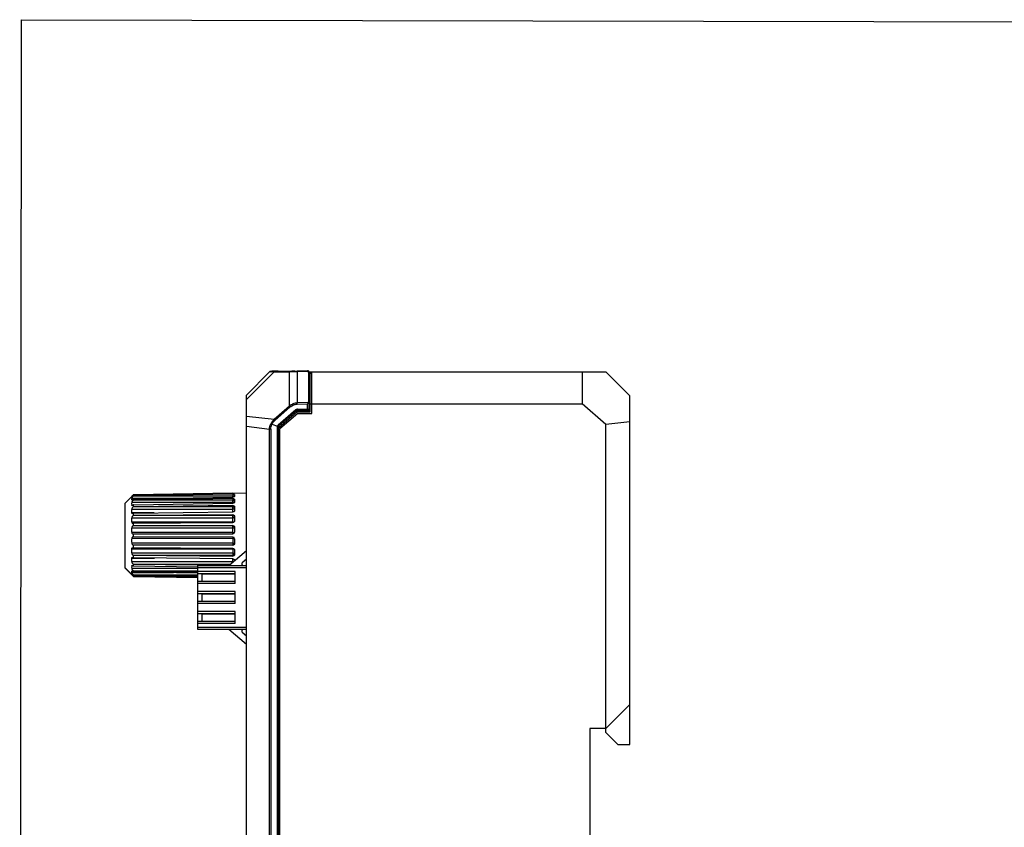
# Model space of a CAD drawing. Header units: millimetres. Extents: x -8 to 1187, y 463 to 992.
# Tile 2 of 13: x -8 to 115, y 600 to 701. Entities that reach past the tile are written whole.
import ezdxf

# ---------------------------------------------------------------- set-up
doc = ezdxf.new("R2010")
doc.units = ezdxf.units.MM
doc.header["$LTSCALE"] = 32.67
doc.layers.get('0').update_dxf_attribs({"linetype": 'CONTINUOUS'})
doc.layers.add('00_COMPONENTS', color=7, linetype='CONTINUOUS')

msp = doc.modelspace()

# ---------------------------------------------------------------- linework, layer by layer
msp.add_lwpolyline([(-8.144, 700.725), (375.839, 699.953), (375.598, 463.315), (-8.385, 464.087)], close=True)
at = {"layer": '00_COMPONENTS'}
for p, q in [((27.651, 656.83), (26.368, 656.789)), ((22.885, 656.68), (19.991, 653.787)), ((19.991, 653.218), (23.446, 656.672)), ((22.887, 656.681), (22.885, 656.68)), ((23.028, 656.745), (23.025, 656.745)), ((23.031, 656.745), (23.028, 656.745)), ((23.035, 656.745), (23.031, 656.745)), ((23.046, 656.746), (23.035, 656.745)), ((23.094, 656.748), (23.046, 656.746)), ((23.18, 656.752), (23.094, 656.748)), ((23.899, 656.783), (23.18, 656.752)), ((23.446, 656.672), (25.369, 656.675)), ((25.462, 656.75), (23.539, 656.747)), ((23.912, 656.783), (23.908, 656.783)), ((23.982, 656.782), (26.163, 656.785)), ((25.369, 652.397), (25.369, 656.675)), ((27.649, 656.742), (26.337, 656.702)), ((26.337, 656.702), (26.337, 652.794)), ((27.651, 656.807), (26.34, 656.766)), ((27.742, 656.744), (27.742, 652.837)), ((27.857, 656.694), (64.991, 656.694)), ((27.857, 651.757), (27.857, 656.63)), ((28.157, 656.494), (27.857, 656.494)), ((27.957, 651.694), (27.957, 656.494)), ((28.157, 651.494), (28.157, 656.694)), ((62.024, 656.694), (62.024, 652.694)), ((64.991, 656.694), (67.991, 653.694)), ((27.956, 654.552), (27.857, 654.553)), ((27.858, 654.66), (27.957, 654.659)), ((19.991, 529.667), (19.991, 653.787)), ((67.991, 610.068), (67.991, 653.694)), ((25.369, 652.397), (23.446, 650.708)), ((23.539, 650.602), (25.462, 652.291)), ((26.163, 651.936), (23.982, 650.019)), ((26.24, 651.848), (26.163, 651.936)), ((27.649, 652.834), (26.337, 652.794)), ((26.34, 652.648), (27.651, 652.688)), ((26.368, 652.014), (27.651, 652.014)), ((26.372, 651.898), (27.654, 651.898)), ((27.651, 652.014), (27.651, 652.688)), ((27.654, 651.895), (27.744, 651.895)), ((27.744, 651.895), (27.744, 651.898)), ((27.957, 652.694), (62.024, 652.694)), ((64.991, 650.087), (62.024, 652.694)), ((23.446, 650.708), (19.991, 651.122)), ((23.446, 650.708), (23.539, 650.602)), ((26.334, 651.694), (23.991, 649.634)), ((26.24, 651.848), (24.059, 649.932)), ((26.41, 651.494), (24.191, 649.544)), ((27.857, 651.757), (26.148, 651.768)), ((26.334, 651.694), (27.957, 651.694)), ((26.41, 651.494), (28.157, 651.494)), ((19.991, 649.878), (22.885, 649.531)), ((23.031, 649.532), (22.885, 649.531)), ((22.885, 534.065), (22.885, 649.531)), ((23.031, 649.532), (23.031, 534.065)), ((23.18, 650.123), (23.899, 649.901)), ((23.875, 533.815), (23.875, 649.782)), ((23.915, 649.782), (23.875, 649.782)), ((23.995, 650.004), (23.982, 650.019)), ((23.991, 649.782), (23.991, 533.815)), ((24.191, 595.194), (24.191, 649.544)), ((67.991, 650.451), (64.991, 650.087)), ((64.991, 611.57), (64.991, 650.087)), ((4.761, 640.224), (5.633, 641.097)), ((5.627, 641.057), (5.63, 641.053)), ((5.633, 641.097), (5.63, 641.094)), ((5.63, 641.094), (5.691, 641.094)), ((5.63, 640.907), (10.775, 640.907)), ((5.634, 641.098), (5.633, 641.097)), ((5.841, 641.302), (5.828, 641.289)), ((5.841, 641.302), (5.848, 641.308)), ((9.373, 641.302), (5.841, 641.302)), ((5.848, 641.24), (5.841, 641.234)), ((5.848, 641.164), (5.841, 641.157)), ((18.3, 641.157), (5.841, 641.157)), ((5.848, 640.826), (5.841, 640.82)), ((18.3, 641.526), (5.848, 641.308)), ((5.848, 641.24), (18.3, 641.457)), ((18.3, 641.371), (5.848, 641.164)), ((5.848, 641.164), (5.848, 641.24)), ((5.848, 640.826), (18.3, 641.03)), ((18.3, 640.834), (5.848, 640.653)), ((5.848, 640.653), (5.848, 640.826)), ((18.3, 641.526), (18.3, 641.457)), ((18.3, 641.371), (18.3, 641.157)), ((18.3, 641.03), (18.3, 641.157)), ((18.3, 640.834), (18.3, 640.647)), ((18.493, 641.532), (18.494, 641.532)), ((18.5, 641.532), (19.991, 641.558)), ((18.5, 641.532), (18.5, 641.49)), ((18.5, 641.322), (18.5, 641.114)), ((4.761, 640.224), (4.761, 632.194)), ((5.684, 640.703), (5.63, 640.703)), ((5.63, 640.373), (18.3, 640.373)), ((5.778, 640.021), (5.63, 640.021)), ((5.647, 640.692), (5.647, 640.692)), ((5.676, 639.985), (5.675, 639.985)), ((5.848, 640.653), (5.841, 640.647)), ((18.3, 640.647), (5.841, 640.647)), ((5.848, 640.071), (5.841, 640.066)), ((5.848, 639.813), (5.841, 639.809)), ((18.3, 639.809), (5.841, 639.809)), ((5.848, 640.071), (18.3, 640.246)), ((5.848, 639.813), (5.848, 640.071)), ((18.3, 639.955), (5.848, 639.813)), ((18.3, 640.246), (18.3, 640.647)), ((18.3, 639.955), (18.3, 639.809)), ((18.3, 639.164), (18.3, 639.809)), ((18.5, 640.735), (18.5, 640.376)), ((18.5, 639.812), (18.5, 639.33)), ((5.63, 639.531), (18.3, 639.531)), ((8.435, 639.058), (5.63, 639.058)), ((5.63, 638.444), (18.3, 638.444)), ((5.716, 638.984), (5.716, 638.984)), ((5.848, 639.03), (5.841, 639.026)), ((5.848, 638.708), (5.841, 638.705)), ((18.3, 638.705), (5.841, 638.705)), ((5.848, 639.03), (18.3, 639.164)), ((5.848, 638.708), (5.848, 639.03)), ((18.3, 638.8), (5.848, 638.708)), ((18.3, 638.8), (18.3, 638.705)), ((18.3, 637.864), (18.3, 638.705)), ((18.5, 638.624), (18.5, 638.054)), ((18.3, 637.885), (5.63, 637.885)), ((5.63, 637.192), (18.3, 637.192)), ((5.765, 637.764), (5.765, 637.764)), ((5.848, 637.782), (5.841, 637.779)), ((5.848, 637.418), (5.841, 637.417)), ((18.3, 637.417), (5.841, 637.417)), ((5.848, 637.782), (11.761, 637.82)), ((5.848, 637.418), (5.848, 637.782)), ((18.3, 637.453), (5.848, 637.418)), ((11.761, 637.82), (18.3, 637.864)), ((18.3, 637.453), (18.3, 637.417)), ((18.3, 636.442), (18.3, 637.417)), ((18.5, 637.258), (18.5, 636.642)), ((18.3, 636.588), (5.63, 636.588)), ((5.63, 635.868), (18.3, 635.868)), ((5.819, 636.415), (5.819, 636.415)), ((5.819, 636.041), (5.819, 636.041)), ((5.848, 636.417), (5.841, 636.417)), ((5.848, 636.039), (5.841, 636.04)), ((5.848, 636.417), (18.3, 636.442)), ((5.848, 636.039), (5.848, 636.417)), ((18.3, 636.015), (5.848, 636.039)), ((18.3, 636.015), (18.3, 635.04)), ((18.3, 635.264), (5.63, 635.264)), ((5.765, 634.692), (5.765, 634.692)), ((5.841, 635.04), (18.3, 635.04)), ((5.848, 635.039), (5.841, 635.04)), ((5.848, 634.675), (5.841, 634.677)), ((5.848, 634.675), (5.848, 635.039)), ((5.848, 635.039), (18.3, 635.004)), ((11.761, 634.636), (5.848, 634.675)), ((18.3, 634.593), (11.761, 634.636)), ((18.3, 635.04), (18.3, 635.004)), ((18.5, 635.815), (18.5, 635.199)), ((5.63, 634.571), (18.3, 634.571)), ((18.3, 634.012), (5.63, 634.012)), ((5.716, 633.471), (5.716, 633.471)), ((5.841, 633.751), (18.3, 633.751)), ((5.848, 633.748), (5.841, 633.751)), ((5.848, 633.425), (5.841, 633.429)), ((5.848, 633.425), (5.848, 633.748)), ((5.848, 633.748), (18.3, 633.656)), ((18.3, 633.292), (5.848, 633.425)), ((17.791, 632.469), (19.991, 634.354)), ((18.3, 634.574), (18.3, 633.751)), ((18.3, 633.751), (18.3, 633.656)), ((18.5, 634.402), (18.5, 633.832)), ((4.761, 632.224), (5.635, 631.35)), ((4.761, 632.194), (5.62, 631.335)), ((5.63, 633.397), (8.484, 633.397)), ((18.3, 632.923), (5.63, 632.923)), ((5.63, 632.432), (5.778, 632.432)), ((5.676, 632.469), (5.676, 632.469)), ((5.841, 632.645), (17.997, 632.645)), ((5.848, 632.641), (5.841, 632.645)), ((5.848, 632.383), (5.841, 632.388)), ((5.848, 632.383), (5.848, 632.641)), ((5.848, 632.641), (17.833, 632.505)), ((13.891, 632.27), (5.848, 632.383)), ((13.891, 624.469), (13.891, 632.469)), ((13.891, 632.469), (19.991, 632.469)), ((18.3, 632.923), (18.3, 633.292)), ((18.5, 633.125), (18.5, 633.076)), ((19.991, 633.266), (19.478, 632.819)), ((5.627, 631.329), (5.63, 631.324)), ((13.891, 632.08), (5.63, 632.08)), ((5.63, 631.748), (5.685, 631.748)), ((10.862, 631.544), (5.63, 631.544)), ((5.692, 631.355), (5.63, 631.355)), ((5.63, 631.355), (5.634, 631.351)), ((5.661, 631.324), (5.63, 631.324)), ((5.63, 631.324), (5.634, 631.32)), ((5.634, 631.351), (5.635, 631.35)), ((5.634, 631.32), (5.635, 631.319)), ((5.647, 631.76), (5.647, 631.76)), ((5.828, 631.159), (5.841, 631.146)), ((5.828, 631.128), (5.832, 631.124)), ((5.832, 631.124), (5.841, 631.116)), ((5.841, 631.805), (13.891, 631.805)), ((5.848, 631.8), (5.841, 631.805)), ((5.848, 631.626), (5.841, 631.632)), ((5.841, 631.293), (13.891, 631.293)), ((5.848, 631.287), (5.841, 631.293)), ((5.848, 631.209), (5.841, 631.216)), ((5.841, 631.146), (9.47, 631.146)), ((5.848, 631.14), (5.841, 631.146)), ((5.841, 631.116), (7.22, 631.116)), ((5.848, 631.109), (5.841, 631.116)), ((5.848, 631.626), (5.848, 631.8)), ((5.848, 631.8), (13.89, 631.683)), ((13.891, 631.494), (5.848, 631.626)), ((5.848, 631.209), (5.848, 631.287)), ((5.848, 631.287), (13.891, 631.153)), ((13.891, 631.069), (5.848, 631.209)), ((5.848, 631.14), (13.891, 630.999)), ((5.848, 631.109), (13.891, 630.968)), ((19.991, 632.169), (13.891, 632.169)), ((18.591, 631.719), (13.891, 631.719)), ((13.891, 631.469), (18.591, 631.469)), ((14.391, 631.418), (14.391, 630.518)), ((14.391, 631.418), (18.591, 631.418)), ((18.591, 630.219), (18.591, 631.719)), ((18.591, 630.469), (13.891, 630.469)), ((18.591, 630.219), (13.891, 630.219)), ((14.391, 630.518), (18.591, 630.518)), ((18.591, 629.219), (13.891, 629.219)), ((13.891, 628.969), (18.591, 628.969)), ((14.391, 628.919), (14.391, 628.018)), ((14.391, 628.919), (18.591, 628.919)), ((18.591, 627.719), (18.591, 629.219)), ((18.591, 627.969), (13.891, 627.969)), ((18.591, 627.719), (13.891, 627.719)), ((14.391, 628.018), (18.591, 628.018)), ((18.591, 626.719), (13.891, 626.719)), ((13.891, 626.469), (18.591, 626.469)), ((14.391, 626.419), (14.391, 625.519)), ((14.391, 626.419), (18.591, 626.419)), ((18.591, 625.219), (18.591, 626.719)), ((18.591, 625.469), (13.891, 625.469)), ((18.591, 625.219), (13.891, 625.219)), ((14.391, 625.519), (18.591, 625.519)), ((13.891, 624.769), (19.991, 624.769)), ((19.991, 624.469), (13.891, 624.469)), ((19.991, 622.583), (17.791, 624.469)), ((19.478, 624.118), (19.991, 623.671)), ((67.991, 615.07), (64.991, 612.07)), ((62.991, 612.07), (62.991, 577.07)), ((64.991, 612.07), (62.991, 612.07)), ((64.991, 611.57), (66.493, 610.068)), ((66.493, 610.068), (67.991, 610.068))]:
    msp.add_line(p, q, dxfattribs=at)
for points in [[(22.997, 656.741), (22.987, 656.739), (22.977, 656.736), (22.966, 656.732), (22.956, 656.728), (22.945, 656.723), (22.934, 656.718), (22.924, 656.712), (22.914, 656.705), (22.904, 656.698), (22.894, 656.69), (22.885, 656.68)], [(23.025, 656.745), (23.023, 656.744), (23.021, 656.744), (23.018, 656.744), (23.013, 656.743), (23.006, 656.742), (22.997, 656.741)], [(23.985, 656.782), (23.952, 656.782), (23.94, 656.782), (23.93, 656.783), (23.921, 656.783), (23.913, 656.783), (23.912, 656.783)]]:
    msp.add_lwpolyline(points, dxfattribs=at)
for centre, radius, start, end in [((23.3, 660.904), 4.225, 266.52522, 266.94459), ((24.153, 651.406), 5.383, 92.70748, 92.85241), ((25.257, 691.46), 34.711, 271.30267, 271.62592), ((26.158, 660.842), 4.057, 270.07804, 270.3496), ((26.146, 662.506), 5.721, 270.36753, 271.01224), ((25.269, 691.045), 34.296, 271.62564, 271.78891), ((26.106, 664.87), 8.085, 271.00142, 271.86135), ((27.658, 656.601), 0.199, 0.05266, 10.21141), ((26.37, 651.702), 0.312, 94.87355, 99.40676), ((26.37, 651.708), 0.306, 90.23546, 94.87604), ((29.965, 652.024), 3.596, 180.17301, 180.48783), ((35.069, 645.797), 10.125, 136.15371, 137.11112), ((27.644, 653.789), 0.957, 272.31366, 275.84861), ((27.418, 652.502), 0.466, 41.55856, 46.05244), ((27.859, 652.584), 0.245, 106.09986, 112.02087), ((24.174, 649.791), 0.297, 152.16732, 158.23194), ((24.175, 649.784), 0.184, 172.46693, 180.74), ((24.192, 649.782), 0.2, 147.20823, 157.08769), ((6.17, 640.805), 0.549, 169.31313, 188.30145), ((-5.85, 652.963), 16.512, 314.82997, 315.0111), ((5.003, 641.715), 1.227, 312.27775, 313.12657), ((7.241, 640.197), 1.62, 173.77751, 186.22249), ((6.189, 640.808), 0.568, 188.30522, 190.6196), ((8.562, 639.294), 2.941, 175.3892, 184.6108), ((9.729, 638.164), 4.108, 176.09753, 183.90247), ((5.646, 639.344), 0.373, 298.88034, 301.5627), ((10.414, 636.89), 4.793, 176.38645, 183.61355), ((5.752, 638.014), 0.251, 288.60553, 290.67095), ((18.3, 638.381), 0.497, 270.00164, 272.4142), ((18.3, 638.373), 0.489, 272.40504, 274.83363), ((10.416, 635.566), 4.795, 176.38727, 183.61273), ((5.819, 636.615), 0.2, 270.0485, 272.18012), ((5.819, 635.839), 0.202, 87.93214, 89.99465), ((5.819, 636.617), 0.201, 272.18408, 276.42244), ((5.819, 635.841), 0.2, 83.65485, 87.91153), ((18.299, 636.642), 0.201, 270.16098, 359.94799), ((18.299, 635.815), 0.201, 0.0481, 89.83851), ((9.735, 634.292), 4.114, 176.10033, 183.89967), ((18.3, 634.077), 0.495, 85.18824, 90.01148), ((8.569, 633.16), 2.948, 175.39537, 184.60463), ((7.249, 632.256), 1.628, 173.79208, 186.20792), ((18.3, 632.609), 0.315, 86.14889, 89.99583), ((19.609, 632.669), 0.2, 131, 270), ((6.194, 631.643), 0.573, 169.42881, 171.73299), ((-6.239, 619.098), 17.062, 44.98361, 45.15873), ((-6.239, 619.067), 17.062, 44.98361, 45.15873), ((19.609, 624.269), 0.2, 90, 229)]:
    msp.add_arc(centre, radius, start, end, dxfattribs=at)
msp.add_ellipse((24.191, 649.781), major_axis=(0.2, 0), ratio=0.9984125, start_param=2.3915822, end_param=2.5588217, dxfattribs=at)
for points in [[(27.809, 656.761), (27.772, 656.804), (27.708, 656.832), (27.651, 656.83)], [(22.995, 656.74), (22.954, 656.731), (22.914, 656.71), (22.885, 656.68)], [(23.031, 656.745), (23.019, 656.744), (23.007, 656.743), (22.995, 656.74)], [(27.686, 656.743), (27.704, 656.743), (27.723, 656.743), (27.742, 656.744)], [(27.857, 656.63), (27.857, 656.677), (27.839, 656.726), (27.809, 656.761)], [(26.163, 651.936), (26.207, 651.974), (26.263, 652), (26.319, 652.009)], [(26.24, 651.848), (26.275, 651.88), (26.325, 651.898), (26.372, 651.898)], [(26.24, 651.845), (26.275, 651.876), (26.325, 651.895), (26.372, 651.895)], [(27.649, 652.834), (27.66, 652.834), (27.672, 652.836), (27.683, 652.833)], [(27.744, 651.898), (27.764, 651.898), (27.784, 651.904), (27.801, 651.913)], [(27.744, 651.895), (27.764, 651.895), (27.784, 651.9), (27.801, 651.91)], [(27.801, 651.913), (27.828, 651.929), (27.849, 651.96), (27.855, 651.991)], [(27.855, 651.991), (27.857, 651.998), (27.857, 652.005), (27.857, 652.011)], [(23.446, 650.708), (23.281, 650.56), (23.139, 650.378), (23.044, 650.177)], [(22.885, 649.531), (22.885, 649.753), (22.943, 649.98), (23.044, 650.177)], [(23.18, 650.123), (23.264, 650.304), (23.393, 650.466), (23.539, 650.602)], [(23.875, 649.782), (23.876, 649.822), (23.884, 649.863), (23.899, 649.901)], [(23.912, 649.929), (23.93, 649.963), (23.954, 649.993), (23.982, 650.019)], [(23.992, 649.808), (23.995, 649.826), (24, 649.844), (24.007, 649.86)], [(24.023, 649.891), (24.033, 649.906), (24.045, 649.92), (24.059, 649.932)], [(5.622, 641.08), (5.622, 641.079), (5.621, 641.077), (5.621, 641.075)], [(5.632, 641.052), (5.631, 641.052), (5.631, 641.052), (5.63, 641.053)], [(18.49, 638.58), (18.496, 638.562), (18.5, 638.543), (18.5, 638.524)], [(18.5, 633.932), (18.5, 633.913), (18.496, 633.894), (18.49, 633.876)], [(5.63, 631.397), (5.625, 631.391), (5.617, 631.376), (5.625, 631.36), (5.63, 631.355)], [(5.63, 631.397), (5.631, 631.397), (5.631, 631.397), (5.632, 631.397)]]:
    msp.add_open_spline(points, degree=3, dxfattribs=at)
for points, knots in [([(23.044, 656.686), (23.008, 656.685), (22.955, 656.683), (22.903, 656.682), (22.887, 656.681)], [0, 0, 0, 0, 0.6918167, 1, 1, 1, 1]), ([(23.18, 656.752), (23.142, 656.751), (23.09, 656.731), (23.053, 656.696), (23.044, 656.686)], [0, 0, 0, 0, 0.7424937, 1, 1, 1, 1]), ([(23.232, 656.678), (23.218, 656.678), (23.165, 656.68), (23.113, 656.682), (23.075, 656.684)], [0, 0, 0, 0, 0.2754349, 1, 1, 1, 1]), ([(23.539, 656.747), (23.504, 656.747), (23.384, 656.747), (23.264, 656.749), (23.18, 656.752)], [0, 0, 0, 0, 0.296266, 1, 1, 1, 1]), ([(23.446, 656.672), (23.427, 656.673), (23.356, 656.674), (23.285, 656.676), (23.232, 656.678)], [0, 0, 0, 0, 0.2666519, 1, 1, 1, 1]), ([(23.539, 656.747), (23.53, 656.746), (23.49, 656.736), (23.46, 656.701), (23.446, 656.672)], [0, 0, 0, 0, 0.2247437, 1, 1, 1, 1]), ([(23.982, 656.782), (23.974, 656.782), (23.946, 656.782), (23.918, 656.782), (23.899, 656.783)], [0, 0, 0, 0, 0.3085241, 1, 1, 1, 1]), ([(25.462, 656.75), (25.453, 656.749), (25.413, 656.738), (25.383, 656.703), (25.369, 656.675)], [0, 0, 0, 0, 0.2189063, 1, 1, 1, 1]), ([(26.337, 656.702), (26.249, 656.699), (25.926, 656.689), (25.604, 656.68), (25.369, 656.675)], [0, 0, 0, 0, 0.2729571, 1, 1, 1, 1]), ([(26.046, 656.758), (25.994, 656.756), (25.799, 656.752), (25.604, 656.75), (25.462, 656.75)], [0, 0, 0, 0, 0.2686917, 1, 1, 1, 1]), ([(26.337, 656.702), (26.337, 656.717), (26.336, 656.737), (26.339, 656.757), (26.338, 656.764), (26.34, 656.766)], [0, 0, 0, 0, 0.711604, 0.9138347, 1, 1, 1, 1]), ([(27.649, 656.742), (27.655, 656.742), (27.667, 656.744), (27.68, 656.743), (27.686, 656.743)], [0, 0, 0, 0, 0.5008797, 1, 1, 1, 1]), ([(27.651, 656.807), (27.681, 656.806), (27.723, 656.796), (27.758, 656.776), (27.767, 656.769)], [0, 0, 0, 0, 0.7370437, 1, 1, 1, 1]), ([(27.742, 656.741), (27.746, 656.746), (27.752, 656.757), (27.762, 656.765), (27.767, 656.769)], [0, 0, 0, 0, 0.5003959, 1, 1, 1, 1]), ([(27.854, 656.637), (27.852, 656.65), (27.837, 656.702), (27.8, 656.747), (27.767, 656.769)], [0, 0, 0, 0, 0.2551728, 1, 1, 1, 1]), ([(26.337, 652.794), (26.16, 652.789), (25.806, 652.708), (25.503, 652.513), (25.369, 652.397)], [0, 0, 0, 0, 0.4995795, 1, 1, 1, 1]), ([(25.369, 652.397), (25.375, 652.391), (25.407, 652.356), (25.438, 652.32), (25.462, 652.291)], [0, 0, 0, 0, 0.1987721, 1, 1, 1, 1]), ([(25.462, 652.291), (25.585, 652.395), (25.861, 652.568), (26.181, 652.643), (26.34, 652.648)], [0, 0, 0, 0, 0.5033845, 1, 1, 1, 1]), ([(26.34, 652.648), (26.339, 652.661), (26.338, 652.71), (26.337, 652.759), (26.337, 652.794)], [0, 0, 0, 0, 0.2712121, 1, 1, 1, 1]), ([(26.372, 651.898), (26.371, 651.898), (26.372, 651.902), (26.371, 651.906), (26.37, 651.914), (26.369, 651.931), (26.369, 651.958), (26.369, 651.981), (26.368, 651.994)], [0, 0, 0, 0, 0.0188741, 0.072167, 0.1592452, 0.2791619, 0.6084929, 1, 1, 1, 1]), ([(27.654, 651.898), (27.654, 651.898), (27.654, 651.903), (27.653, 651.908), (27.652, 651.919), (27.652, 651.94), (27.651, 651.972), (27.651, 651.999), (27.651, 652.014)], [0, 0, 0, 0, 0.0208481, 0.0787357, 0.1717791, 0.2966936, 0.6216272, 1, 1, 1, 1]), ([(27.651, 652.014), (27.665, 652.014), (27.718, 652.014), (27.77, 652.013), (27.808, 652.013)], [0, 0, 0, 0, 0.2788796, 1, 1, 1, 1]), ([(27.654, 651.898), (27.666, 651.898), (27.684, 651.898), (27.763, 651.899), (27.744, 651.898)], [0, 0, 0, 0, 0.3851002, 1, 1, 1, 1]), ([(27.857, 652.825), (27.857, 652.826), (27.849, 652.827), (27.83, 652.828), (27.807, 652.824), (27.791, 652.819)], [0, 0, 0, 0, 0.0724445, 0.2651796, 1, 1, 1, 1]), ([(27.801, 651.91), (27.818, 651.92), (27.847, 651.949), (27.857, 651.988), (27.857, 652.008)], [0, 0, 0, 0, 0.4999405, 1, 1, 1, 1]), ([(27.808, 652.013), (27.815, 652.013), (27.827, 652.012), (27.843, 652.013), (27.851, 652.011), (27.857, 652.012), (27.857, 652.011)], [0, 0, 0, 0, 0.4262435, 0.7401946, 0.9336328, 1, 1, 1, 1]), ([(23.031, 649.532), (23.031, 649.634), (23.058, 649.839), (23.133, 650.032), (23.18, 650.123)], [0, 0, 0, 0, 0.4999654, 1, 1, 1, 1]), ([(23.18, 650.123), (23.167, 650.128), (23.122, 650.146), (23.077, 650.164), (23.044, 650.177)], [0, 0, 0, 0, 0.278282, 1, 1, 1, 1]), ([(23.899, 649.901), (23.913, 649.896), (23.937, 649.886), (23.968, 649.874), (23.987, 649.868), (23.998, 649.865), (24.002, 649.861), (24.007, 649.861), (24.007, 649.86)], [0, 0, 0, 0, 0.3785551, 0.7041372, 0.8294114, 0.9224832, 0.9801256, 1, 1, 1, 1]), ([(23.991, 649.782), (23.991, 649.783), (23.984, 649.781), (23.979, 649.782), (23.965, 649.781), (23.944, 649.782), (23.925, 649.782), (23.915, 649.782)], [0, 0, 0, 0, 0.0711821, 0.1576538, 0.2757772, 0.5951675, 1, 1, 1, 1]), ([(24.054, 649.937), (24.051, 649.941), (24.031, 649.963), (24.012, 649.985), (23.995, 650.004)], [0, 0, 0, 0, 0.1575951, 1, 1, 1, 1]), ([(24.059, 649.932), (24.058, 649.932), (24.057, 649.935), (24.055, 649.936), (24.054, 649.937)], [0, 0, 0, 0, 0.2544334, 1, 1, 1, 1]), ([(5.621, 641.075), (5.621, 641.074), (5.621, 641.067), (5.624, 641.061), (5.627, 641.057)], [0, 0, 0, 0, 0.2355759, 1, 1, 1, 1]), ([(5.63, 641.094), (5.629, 641.093), (5.626, 641.089), (5.623, 641.084), (5.622, 641.08)], [0, 0, 0, 0, 0.2777026, 1, 1, 1, 1]), ([(5.841, 641.157), (5.818, 641.136), (5.774, 641.091), (5.721, 641.034), (5.682, 640.989), (5.658, 640.958), (5.641, 640.931), (5.632, 640.914), (5.63, 640.907)], [0, 0, 0, 0, 0.2878709, 0.5738586, 0.7087043, 0.8310854, 0.9319839, 1, 1, 1, 1]), ([(5.632, 641.052), (5.633, 641.052), (5.637, 641.054), (5.644, 641.058), (5.652, 641.063), (5.667, 641.074), (5.688, 641.091), (5.715, 641.115), (5.745, 641.142), (5.788, 641.181), (5.82, 641.212), (5.841, 641.234)], [0, 0, 0, 0, 0.0162572, 0.0437543, 0.0814409, 0.1278263, 0.2409616, 0.3737667, 0.5198348, 0.6748401, 1, 1, 1, 1]), ([(5.792, 641.252), (5.76, 641.221), (5.708, 641.169), (5.655, 641.118), (5.634, 641.098)], [0, 0, 0, 0, 0.6010425, 1, 1, 1, 1]), ([(5.828, 640.808), (5.811, 640.793), (5.778, 640.765), (5.73, 640.729), (5.692, 640.705), (5.664, 640.694), (5.652, 640.692), (5.647, 640.692)], [0, 0, 0, 0, 0.3107495, 0.5931686, 0.8312107, 0.9261573, 1, 1, 1, 1]), ([(18.3, 641.526), (18.34, 641.527), (18.405, 641.528), (18.469, 641.531), (18.493, 641.532)], [0, 0, 0, 0, 0.6308539, 1, 1, 1, 1]), ([(18.5, 641.49), (18.5, 641.488), (18.494, 641.483), (18.483, 641.478), (18.464, 641.473), (18.428, 641.466), (18.372, 641.46), (18.325, 641.458), (18.3, 641.457)], [0, 0, 0, 0, 0.031273, 0.0925281, 0.1860695, 0.3094398, 0.6271727, 1, 1, 1, 1]), ([(18.3, 641.371), (18.325, 641.371), (18.362, 641.37), (18.41, 641.365), (18.44, 641.36), (18.465, 641.353), (18.483, 641.344), (18.496, 641.335), (18.5, 641.326), (18.5, 641.322)], [0, 0, 0, 0, 0.3565437, 0.5184242, 0.6617918, 0.7823363, 0.8773039, 0.9473164, 1, 1, 1, 1]), ([(18.3, 641.157), (18.323, 641.157), (18.367, 641.155), (18.427, 641.145), (18.471, 641.13), (18.494, 641.113), (18.498, 641.104)], [0, 0, 0, 0, 0.3333289, 0.6286358, 0.8551266, 1, 1, 1, 1]), ([(18.5, 641.114), (18.5, 641.109), (18.496, 641.098), (18.484, 641.082), (18.465, 641.068), (18.429, 641.05), (18.374, 641.035), (18.325, 641.03), (18.3, 641.03)], [0, 0, 0, 0, 0.0686406, 0.1508283, 0.2520953, 0.3734037, 0.6664557, 1, 1, 1, 1]), ([(18.3, 640.834), (18.325, 640.834), (18.374, 640.831), (18.43, 640.814), (18.466, 640.793), (18.485, 640.776), (18.497, 640.756), (18.5, 640.741), (18.5, 640.735)], [0, 0, 0, 0, 0.3168388, 0.5976074, 0.7173362, 0.8220824, 0.9144513, 1, 1, 1, 1]), ([(18.494, 641.532), (18.495, 641.532), (18.496, 641.532), (18.498, 641.532), (18.499, 641.532), (18.5, 641.532), (18.5, 641.532)], [0, 0, 0, 0, 0.4352143, 0.7472815, 0.9352862, 1, 1, 1, 1]), ([(5.647, 640.692), (5.643, 640.692), (5.635, 640.693), (5.631, 640.7), (5.63, 640.703)], [0, 0, 0, 0, 0.5241341, 1, 1, 1, 1]), ([(5.841, 640.647), (5.818, 640.628), (5.772, 640.586), (5.71, 640.517), (5.664, 640.456), (5.639, 640.407), (5.632, 640.383), (5.63, 640.373)], [0, 0, 0, 0, 0.259919, 0.5307915, 0.7928005, 0.9077016, 1, 1, 1, 1]), ([(5.675, 639.985), (5.665, 639.985), (5.648, 639.988), (5.634, 640.005), (5.631, 640.016), (5.63, 640.021)], [0, 0, 0, 0, 0.4940614, 0.7299528, 1, 1, 1, 1]), ([(5.841, 639.809), (5.817, 639.794), (5.771, 639.757), (5.708, 639.691), (5.663, 639.627), (5.638, 639.572), (5.632, 639.544), (5.63, 639.531)], [0, 0, 0, 0, 0.2375098, 0.4951211, 0.760398, 0.8870673, 1, 1, 1, 1]), ([(5.841, 640.066), (5.814, 640.044), (5.773, 640.015), (5.715, 639.991), (5.688, 639.985), (5.676, 639.985)], [0, 0, 0, 0, 0.5604247, 0.7989606, 1, 1, 1, 1]), ([(18.3, 640.647), (18.325, 640.647), (18.374, 640.642), (18.431, 640.623), (18.466, 640.599), (18.485, 640.58), (18.497, 640.559), (18.5, 640.543), (18.5, 640.536)], [0, 0, 0, 0, 0.3097222, 0.5880093, 0.7088049, 0.8159842, 0.911553, 1, 1, 1, 1]), ([(18.3, 640.373), (18.326, 640.373), (18.376, 640.381), (18.442, 640.416), (18.488, 640.47), (18.5, 640.515), (18.5, 640.536)], [0, 0, 0, 0, 0.2727158, 0.5326644, 0.77354, 1, 1, 1, 1]), ([(18.5, 640.376), (18.5, 640.36), (18.486, 640.322), (18.44, 640.281), (18.375, 640.253), (18.325, 640.246), (18.3, 640.246)], [0, 0, 0, 0, 0.1953836, 0.4281611, 0.7018879, 1, 1, 1, 1]), ([(18.3, 639.955), (18.325, 639.955), (18.375, 639.949), (18.441, 639.92), (18.488, 639.873), (18.5, 639.832), (18.5, 639.812)], [0, 0, 0, 0, 0.285738, 0.5506415, 0.7856387, 1, 1, 1, 1]), ([(18.3, 639.809), (18.325, 639.809), (18.376, 639.802), (18.442, 639.769), (18.488, 639.72), (18.5, 639.677), (18.5, 639.657)], [0, 0, 0, 0, 0.2806422, 0.5443529, 0.7822213, 1, 1, 1, 1]), ([(18.3, 639.531), (18.325, 639.531), (18.375, 639.537), (18.44, 639.563), (18.487, 639.603), (18.5, 639.64), (18.5, 639.657)], [0, 0, 0, 0, 0.2991171, 0.5721295, 0.8034415, 1, 1, 1, 1]), ([(5.716, 638.984), (5.696, 638.984), (5.664, 638.992), (5.637, 639.024), (5.631, 639.046), (5.63, 639.058)], [0, 0, 0, 0, 0.4752668, 0.7178281, 1, 1, 1, 1]), ([(5.841, 638.705), (5.817, 638.695), (5.77, 638.667), (5.706, 638.609), (5.653, 638.535), (5.633, 638.475), (5.63, 638.444)], [0, 0, 0, 0, 0.2217742, 0.4679762, 0.734483, 1, 1, 1, 1]), ([(5.826, 639.017), (5.808, 639.008), (5.773, 638.992), (5.734, 638.984), (5.716, 638.984)], [0, 0, 0, 0, 0.5297739, 1, 1, 1, 1]), ([(18.5, 639.33), (18.5, 639.309), (18.488, 639.264), (18.443, 639.209), (18.377, 639.173), (18.326, 639.164), (18.3, 639.164)], [0, 0, 0, 0, 0.2254024, 0.467307, 0.7279571, 1, 1, 1, 1]), ([(18.3, 638.8), (18.326, 638.8), (18.377, 638.791), (18.443, 638.754), (18.489, 638.695), (18.5, 638.647), (18.5, 638.624)], [0, 0, 0, 0, 0.264216, 0.5193827, 0.76298, 1, 1, 1, 1]), ([(18.3, 638.705), (18.32, 638.705), (18.362, 638.699), (18.418, 638.673), (18.464, 638.633), (18.483, 638.598), (18.49, 638.58)], [0, 0, 0, 0, 0.2584759, 0.5127196, 0.7599622, 1, 1, 1, 1]), ([(18.3, 638.444), (18.325, 638.444), (18.373, 638.447), (18.429, 638.461), (18.465, 638.478), (18.484, 638.491), (18.496, 638.507), (18.5, 638.518), (18.5, 638.524)], [0, 0, 0, 0, 0.3345808, 0.6271203, 0.7476516, 0.8481461, 0.9301548, 1, 1, 1, 1]), ([(5.63, 637.885), (5.632, 637.865), (5.641, 637.83), (5.675, 637.789), (5.719, 637.768), (5.75, 637.764), (5.765, 637.764)], [0, 0, 0, 0, 0.2884647, 0.536669, 0.7680022, 1, 1, 1, 1]), ([(5.841, 637.417), (5.818, 637.413), (5.77, 637.397), (5.705, 637.351), (5.651, 637.283), (5.632, 637.223), (5.63, 637.192)], [0, 0, 0, 0, 0.2150471, 0.4513826, 0.7148208, 1, 1, 1, 1]), ([(5.833, 637.776), (5.827, 637.774), (5.805, 637.768), (5.782, 637.764), (5.765, 637.764)], [0, 0, 0, 0, 0.258175, 1, 1, 1, 1]), ([(18.5, 638.054), (18.5, 638.03), (18.489, 637.979), (18.444, 637.916), (18.378, 637.874), (18.326, 637.864), (18.3, 637.864)], [0, 0, 0, 0, 0.2425077, 0.4902493, 0.7435362, 1, 1, 1, 1]), ([(18.3, 637.453), (18.326, 637.453), (18.378, 637.443), (18.445, 637.4), (18.489, 637.335), (18.5, 637.283), (18.5, 637.258)], [0, 0, 0, 0, 0.2527063, 0.503381, 0.7519893, 1, 1, 1, 1]), ([(18.3, 637.417), (18.324, 637.417), (18.373, 637.408), (18.436, 637.37), (18.482, 637.311), (18.496, 637.264), (18.499, 637.24)], [0, 0, 0, 0, 0.251415, 0.5019816, 0.7513721, 1, 1, 1, 1]), ([(18.3, 637.192), (18.325, 637.192), (18.372, 637.193), (18.428, 637.198), (18.464, 637.203), (18.483, 637.208), (18.494, 637.212), (18.5, 637.217), (18.5, 637.219)], [0, 0, 0, 0, 0.3733798, 0.6910091, 0.8139945, 0.9070171, 0.967907, 1, 1, 1, 1]), ([(18.341, 637.886), (18.348, 637.887), (18.373, 637.889), (18.397, 637.894), (18.415, 637.899)], [0, 0, 0, 0, 0.2629122, 1, 1, 1, 1]), ([(5.63, 636.588), (5.632, 636.561), (5.647, 636.51), (5.696, 636.453), (5.755, 636.422), (5.798, 636.415), (5.819, 636.415)], [0, 0, 0, 0, 0.2918285, 0.5473811, 0.7787214, 1, 1, 1, 1]), ([(5.819, 636.041), (5.798, 636.041), (5.756, 636.035), (5.696, 636.003), (5.647, 635.947), (5.632, 635.896), (5.63, 635.868)], [0, 0, 0, 0, 0.2212098, 0.452566, 0.7081767, 1, 1, 1, 1]), ([(18.3, 636.588), (18.323, 636.588), (18.366, 636.589), (18.418, 636.593), (18.453, 636.597), (18.473, 636.601), (18.487, 636.605), (18.495, 636.609), (18.497, 636.611)], [0, 0, 0, 0, 0.3459101, 0.6498326, 0.7744531, 0.8757694, 0.9512487, 1, 1, 1, 1]), ([(18.3, 635.868), (18.323, 635.868), (18.366, 635.868), (18.418, 635.864), (18.453, 635.859), (18.473, 635.855), (18.487, 635.851), (18.495, 635.848), (18.497, 635.846)], [0, 0, 0, 0, 0.3464689, 0.6506992, 0.7753137, 0.8764887, 0.9516814, 1, 1, 1, 1]), ([(5.63, 635.264), (5.632, 635.233), (5.651, 635.174), (5.705, 635.105), (5.77, 635.06), (5.818, 635.044), (5.841, 635.04)], [0, 0, 0, 0, 0.2852691, 0.5486716, 0.7849556, 1, 1, 1, 1]), ([(5.63, 634.571), (5.632, 634.591), (5.641, 634.626), (5.675, 634.667), (5.719, 634.688), (5.75, 634.692), (5.765, 634.692)], [0, 0, 0, 0, 0.2885069, 0.5367781, 0.7681062, 1, 1, 1, 1]), ([(5.765, 634.692), (5.772, 634.692), (5.797, 634.691), (5.823, 634.684), (5.841, 634.677)], [0, 0, 0, 0, 0.2423666, 1, 1, 1, 1]), ([(18.3, 635.264), (18.325, 635.264), (18.372, 635.263), (18.428, 635.259), (18.464, 635.253), (18.483, 635.248), (18.494, 635.244), (18.5, 635.239), (18.5, 635.237)], [0, 0, 0, 0, 0.3735682, 0.6913297, 0.8143393, 0.9073422, 0.9681414, 1, 1, 1, 1]), ([(18.5, 635.199), (18.5, 635.173), (18.489, 635.122), (18.445, 635.057), (18.378, 635.014), (18.326, 635.004), (18.3, 635.004)], [0, 0, 0, 0, 0.2480524, 0.496684, 0.7473443, 1, 1, 1, 1]), ([(18.495, 635.196), (18.491, 635.174), (18.473, 635.132), (18.428, 635.081), (18.368, 635.047), (18.322, 635.04), (18.3, 635.04)], [0, 0, 0, 0, 0.2486674, 0.4981743, 0.7487286, 1, 1, 1, 1]), ([(5.63, 634.012), (5.633, 633.981), (5.653, 633.921), (5.706, 633.846), (5.77, 633.789), (5.817, 633.761), (5.841, 633.751)], [0, 0, 0, 0, 0.2656611, 0.5321635, 0.778299, 1, 1, 1, 1]), ([(5.63, 633.397), (5.631, 633.409), (5.637, 633.431), (5.664, 633.464), (5.696, 633.471), (5.716, 633.471)], [0, 0, 0, 0, 0.2822657, 0.5249091, 1, 1, 1, 1]), ([(5.716, 633.471), (5.737, 633.471), (5.781, 633.461), (5.821, 633.441), (5.841, 633.429)], [0, 0, 0, 0, 0.4669991, 1, 1, 1, 1]), ([(18.3, 634.593), (18.326, 634.593), (18.378, 634.583), (18.444, 634.54), (18.489, 634.477), (18.5, 634.427), (18.5, 634.402)], [0, 0, 0, 0, 0.2564085, 0.5096657, 0.7574278, 1, 1, 1, 1]), ([(18.3, 634.012), (18.325, 634.012), (18.373, 634.008), (18.429, 633.995), (18.465, 633.978), (18.484, 633.964), (18.496, 633.949), (18.5, 633.938), (18.5, 633.932)], [0, 0, 0, 0, 0.3348227, 0.6275082, 0.7480434, 0.8484779, 0.9303517, 1, 1, 1, 1]), ([(18.49, 633.876), (18.483, 633.858), (18.464, 633.823), (18.418, 633.783), (18.362, 633.757), (18.32, 633.751), (18.3, 633.751)], [0, 0, 0, 0, 0.2401147, 0.4873778, 0.7415885, 1, 1, 1, 1]), ([(18.5, 633.832), (18.5, 633.809), (18.489, 633.761), (18.443, 633.702), (18.377, 633.665), (18.326, 633.656), (18.3, 633.656)], [0, 0, 0, 0, 0.2371244, 0.4807675, 0.7358927, 1, 1, 1, 1]), ([(18.341, 634.57), (18.348, 634.569), (18.373, 634.566), (18.399, 634.562), (18.417, 634.556)], [0, 0, 0, 0, 0.2634576, 1, 1, 1, 1]), ([(5.63, 632.923), (5.632, 632.91), (5.638, 632.882), (5.663, 632.827), (5.708, 632.763), (5.771, 632.697), (5.817, 632.661), (5.841, 632.645)], [0, 0, 0, 0, 0.1130487, 0.2397824, 0.505073, 0.7626086, 1, 1, 1, 1]), ([(5.63, 632.432), (5.631, 632.438), (5.634, 632.449), (5.648, 632.465), (5.665, 632.469), (5.676, 632.469)], [0, 0, 0, 0, 0.2702489, 0.5062636, 1, 1, 1, 1]), ([(5.676, 632.469), (5.688, 632.469), (5.715, 632.463), (5.773, 632.439), (5.814, 632.41), (5.841, 632.388)], [0, 0, 0, 0, 0.2011538, 0.4396902, 1, 1, 1, 1]), ([(18.3, 633.292), (18.326, 633.292), (18.377, 633.283), (18.443, 633.246), (18.488, 633.192), (18.5, 633.147), (18.5, 633.125)], [0, 0, 0, 0, 0.2719278, 0.5325179, 0.7744641, 1, 1, 1, 1]), ([(5.627, 631.726), (5.625, 631.711), (5.618, 631.65), (5.622, 631.589), (5.63, 631.544)], [0, 0, 0, 0, 0.2506217, 1, 1, 1, 1]), ([(5.625, 631.359), (5.623, 631.355), (5.619, 631.344), (5.624, 631.333), (5.627, 631.329)], [0, 0, 0, 0, 0.4937525, 1, 1, 1, 1]), ([(5.63, 632.08), (5.632, 632.069), (5.639, 632.046), (5.664, 631.997), (5.71, 631.935), (5.772, 631.867), (5.818, 631.825), (5.841, 631.805)], [0, 0, 0, 0, 0.0924342, 0.2074134, 0.4694476, 0.7402343, 1, 1, 1, 1]), ([(5.63, 631.748), (5.631, 631.752), (5.635, 631.759), (5.643, 631.76), (5.647, 631.76)], [0, 0, 0, 0, 0.4763625, 1, 1, 1, 1]), ([(5.63, 631.544), (5.632, 631.536), (5.64, 631.519), (5.658, 631.493), (5.682, 631.462), (5.721, 631.416), (5.774, 631.359), (5.818, 631.315), (5.841, 631.293)], [0, 0, 0, 0, 0.0681758, 0.1691656, 0.2915843, 0.4264262, 0.7123158, 1, 1, 1, 1]), ([(5.632, 631.397), (5.633, 631.397), (5.637, 631.396), (5.644, 631.392), (5.652, 631.386), (5.667, 631.375), (5.688, 631.358), (5.716, 631.335), (5.745, 631.308), (5.788, 631.268), (5.82, 631.237), (5.841, 631.216)], [0, 0, 0, 0, 0.0163043, 0.0438208, 0.0815102, 0.1278885, 0.2409946, 0.3737672, 0.5198118, 0.6748065, 1, 1, 1, 1]), ([(5.635, 631.35), (5.656, 631.329), (5.709, 631.278), (5.761, 631.227), (5.792, 631.196)], [0, 0, 0, 0, 0.403928, 1, 1, 1, 1]), ([(5.635, 631.319), (5.656, 631.298), (5.709, 631.247), (5.761, 631.196), (5.792, 631.165)], [0, 0, 0, 0, 0.403928, 1, 1, 1, 1]), ([(5.647, 631.76), (5.653, 631.76), (5.666, 631.757), (5.695, 631.745), (5.736, 631.719), (5.788, 631.679), (5.823, 631.648), (5.841, 631.632)], [0, 0, 0, 0, 0.0733076, 0.1684089, 0.407289, 0.6900381, 1, 1, 1, 1])]:
    msp.add_open_spline(points, degree=3, knots=knots, dxfattribs=at)

doc.saveas('drawing.dxf')
